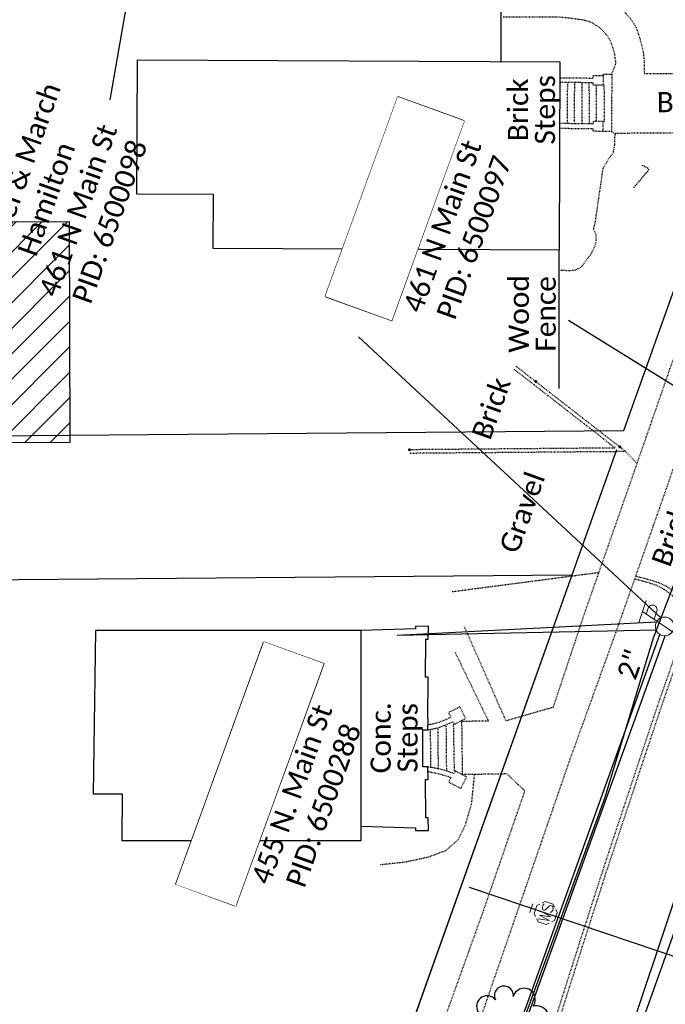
# Model space of a CAD drawing. Header units: feet. Extents: x 2296871 to 2305194, y 360020 to 364238.
# Tile 32 of 55: x 2301730 to 2301820, y 362501 to 362637. Entities that reach past the tile are written whole.
import ezdxf
from ezdxf.enums import TextEntityAlignment as Align

# ---------------------------------------------------------------- set-up
doc = ezdxf.new("R2010")
doc.units = ezdxf.units.FT
doc.header["$MEASUREMENT"] = 0
doc.set_wipeout_variables(frame=1)
for name, pattern in [('cl10', [50, 2.5, -2.5, 40, -2.5, 2.5]), ('fenceex', [0]), ('gasex', [0]), ('OhDOT_USTN1', [0.054999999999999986, 0.014, -0.04099999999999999]), ('OhDOT_USTN3', [0.22, 0.165, -0.055]), ('OhDOT_USTN5', [0.11, 0.055, -0.055]), ('ohelecex', [0]), ('ohteleex', [0]), ('rowex', [0]), ('sanex', [0]), ('waterex', [0])]:
    doc.linetypes.add(name, pattern=pattern)
for name, color, linetype in [('BD_X_Building', 231, 'Continuous'), ('BD_X_Porch_or_Deck', 7, 'Continuous'), ('DT_X_Contour_Major', 132, 'OhDOT_USTN3'), ('PV_X_Curb', 120, 'OhDOT_USTN1'), ('PV_X_Driveway', 7, 'OhDOT_USTN5'), ('PV_X_Steps', 120, 'OhDOT_USTN1'), ('PV_X_Text', 7, 'Continuous'), ('PV_X_Walk', 120, 'OhDOT_USTN5'), ('RD_X_Fence', 230, 'fenceex'), ('RD_X_Text', 7, 'Continuous'), ('RW_X_CL_10', 6, 'cl10'), ('RW_X_Fee_RW', 6, 'rowex'), ('SV_X_Text_Name', 7, 'Continuous'), ('SV_X_Text_Name_MASK', 7, 'Continuous'), ('UT_X_Electric_Cells', 1, 'Continuous'), ('UT_X_Gas', 2, 'gasex'), ('UT_X_Gas_Text', 7, 'Continuous'), ('UT_X_Overhead_Electric', 1, 'ohelecex'), ('UT_X_Overhead_Telecom', 30, 'ohteleex'), ('UT_X_Sanitary_Line', 3, 'sanex'), ('UT_X_Water', 133, 'waterex'), ('UT_X_Water_Cells', 131, 'Continuous'), ('VG_X_Cells', 3, 'Continuous'), ('VG_X_Flower_Bed', 3, 'OhDOT_USTN1')]:
    doc.layers.add(name, color=color, linetype=linetype)
doc.layers.add('Flow Line', color=1, linetype='Continuous', lineweight=13)
doc.styles.add('Simplex Normal (0.14)', font='calibri.ttf', dxfattribs={"height": 0.14})
doc.styles.add('Straight Normal (0.14) Font 30', font='calibri.ttf', dxfattribs={"height": 0.14})
doc.styles.add('Straight-Normal', font='calibri.ttf', dxfattribs={"height": 0.14})

# ---------------------------------------------------------------- blocks, each defined once
blk = doc.blocks.new('TREE')
at = {"linetype": 'Continuous'}
blk.add_circle((0, 0), 0.012, dxfattribs=at)
for centre, radius, start, end in [((-0.04918672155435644, 0.1683766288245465), 0.06583849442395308, 354.0046972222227, 205.9741166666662), ((0.09130802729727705, 0.1414521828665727), 0.07764901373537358, 323.8299555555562, 165.0376027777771), ((-0.1654724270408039, 0.09320178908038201), 0.07353570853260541, 39.06254444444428, 279.5412388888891), ((0.173012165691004, 0.001797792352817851), 0.09573570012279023, 259.1453111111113, 101.459613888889), ((-0.1426726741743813, -0.07743288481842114), 0.09868828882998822, 96.17219444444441, 320.5737111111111), ((0.04731863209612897, -0.1302604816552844), 0.1141857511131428, 184.9475722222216, 19.45715277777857)]:
    blk.add_arc(centre, radius, start, end, dxfattribs=at)
blk = doc.blocks.new('WSS')
at = {"layer": 'UT_X_Water_Cells', "color": 133, "linetype": 'Continuous', "lineweight": 0}
for p, q in [((0, 0.07408333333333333), (0, 0.1375833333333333)), ((0.03175, 0.1058333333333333), (-0.03191666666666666, 0.1058333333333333)), ((0.02016666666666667, 0.00825), (0.05525, -0.01008333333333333))]:
    blk.add_line(p, q, dxfattribs=at)
at = {"layer": 'UT_X_Water_Cells', "color": 133, "linetype": 'Continuous', "lineweight": 0, "flags": 128}
for points in [[(0.04483333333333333, 0.05883333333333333), (0.02958333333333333, 0.07408333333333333), (-0.02966666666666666, 0.07408333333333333), (-0.04483333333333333, 0.059)], [(-0.05883333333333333, 0.04483333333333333), (-0.07408333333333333, 0.02966666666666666), (-0.07408333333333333, -0.02958333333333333), (-0.059, -0.04466666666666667)], [(-0.05541666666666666, 0.0355), (-0.04125, -0.04083333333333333), (-0.02716666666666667, 0.0355), (-0.013, -0.04083333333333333), (0.001333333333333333, 0.0355)], [(0.05883333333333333, -0.04466666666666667), (0.074, -0.02958333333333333), (0.074, 0.02966666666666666), (0.05883333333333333, 0.04483333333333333)], [(-0.045, -0.05866666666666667), (-0.02966666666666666, -0.074), (0.02958333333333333, -0.074), (0.04483333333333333, -0.05883333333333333)]]:
    blk.add_lwpolyline(points, dxfattribs=at)
at = {"layer": 'UT_X_Water_Cells', "color": 133, "linetype": 'Continuous', "lineweight": 0, "extrusion": (0, 0, -1)}
for centre, radius, start, end in [((-0.02766537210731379, 0.01950395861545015), 0.01354149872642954, 303.6324499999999, 53.74126666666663), ((-0.03882981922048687, -0.004664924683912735), 0.03998491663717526, 61.34633055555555, 118.6536694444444), ((-0.03720268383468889, -0.009095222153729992), 0.03164234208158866, 235.603725, 316.330525), ((-0.0438359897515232, -0.02249306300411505), 0.0169697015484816, 132.0641611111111, 228.5116694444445)]:
    blk.add_arc(centre, radius, start, end, dxfattribs=at)
blk = doc.blocks.new('ODOT Elec Tele Pole')
at = {"layer": 'UT_X_Electric_Cells', "linetype": 'Continuous', "lineweight": 13}
for p, q in [((0.04819776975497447, 0.1799916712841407), (-0.03213556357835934, -0.1200083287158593)), ((0.1281977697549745, 0.1799916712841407), (-0.0318022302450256, 0.1799916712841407)), ((0.04019776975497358, 0.1499916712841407), (0.082697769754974, 0.1499916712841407)), ((0.02311443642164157, 0.08624167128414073), (0.082697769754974, 0.08624167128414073))]:
    blk.add_line(p, q, dxfattribs=at)
at = {"layer": 'UT_X_Electric_Cells', "linetype": 'Continuous', "lineweight": 0}
blk.add_circle((0, 0), 0.065, dxfattribs=at)
at = {"layer": 'UT_X_Electric_Cells', "linetype": 'Continuous', "lineweight": 13, "extrusion": (0, 0, -1)}
blk.add_arc((-0.08332276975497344, 0.1181166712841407), 0.03188112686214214, 88.87669722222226, 271.1233027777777, dxfattribs=at)

msp = doc.modelspace()

# ---------------------------------------------------------------- hatches: boundary and pattern name
at = {"layer": 'BD_X_Building'}
h = msp.add_hatch(dxfattribs=at)
h.set_pattern_fill('ANSI31', color=256, scale=20)
h.set_pattern_definition([(45, (0, 0), (-1.767766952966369, 1.767766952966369), [])])
h.paths.add_polyline_path([(2301689.193074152, 362609.2321752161), (2301736.80780831, 362609.3798127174), (2301736.906233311, 362578.681055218), (2301689.288218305, 362578.5334177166)])

# ---------------------------------------------------------------- linework, layer by layer
at = {"layer": 'BD_X_Building', "flags": 128}
for points in [[(2301746.282668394, 362631.8153029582), (2301804.97, 362631.53), (2301804.84395925, 362605.3901489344), (2301756.821698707, 362605.6203214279), (2301756.857637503, 362613.1107628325), (2301746.192515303, 362613.1628265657)], [(2301689.193074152, 362609.2321752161), (2301736.80780831, 362609.3798127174), (2301736.906233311, 362578.681055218), (2301689.288218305, 362578.5334177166)], [(2301740.471996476, 362552.5675956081), (2301740.472033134, 362552.5753178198), (2301740.140718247, 362529.9016142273), (2301744.147631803, 362529.8948502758), (2301744.105143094, 362523.4047), (2301777.368, 362523.4047), (2301777.368, 362552.5743), (2301740.471996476, 362552.5675956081)]]:
    msp.add_lwpolyline(points, close=True, dxfattribs=at)
at = {"layer": 'BD_X_Porch_or_Deck'}
msp.add_lwpolyline([(2301777.368, 362525.3843931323), (2301784.907356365, 362525.173817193), (2301784.897210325, 362524.8105534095), (2301786.687683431, 362524.7807266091), (2301786.679823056, 362526.5790753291), (2301786.335378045, 362526.5775697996), (2301786.288402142, 362531.8732335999), (2301786.650621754, 362531.8764467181), (2301786.634898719, 362533.6489279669), (2301785.91737064, 362533.6557905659), (2301785.91737064, 362538.7808158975), (2301786.611967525, 362538.7808158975), (2301786.637069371, 362538.785236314), (2301786.650621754, 362540.3130168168), (2301786.599449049, 362540.3134707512), (2301786.650621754, 362546.0822464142), (2301786.288402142, 362546.0854595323), (2301786.335378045, 362551.3811233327), (2301786.679823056, 362551.3796178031), (2301786.687683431, 362553.1779665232), (2301784.897210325, 362553.1481397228), (2301784.907356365, 362552.7848759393), (2301777.368, 362552.5743)], dxfattribs=at)
at = {"layer": 'DT_X_Contour_Major', "elevation": 985, "flags": 128}
msp.add_lwpolyline([(2301815.233548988, 362614.0656740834), (2301817.318733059, 362616.5523793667), (2301817.235630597, 362616.745880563), (2301816.347850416, 362617.1901082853)], dxfattribs=at)
at = {"layer": 'Flow Line', "lineweight": 53}
for p in [(2301801.624653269, 362587.1301863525), (2301784.056756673, 362577.6754239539), (2301813.297057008, 362578.0583498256)]:
    msp.add_point(p, dxfattribs=at)
at = {"layer": 'PV_X_Curb', "flags": 128}
for points in [[(2301798.842961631, 362589.2921276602), (2301814.117378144, 362577.4207931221), (2301784.060791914, 362577.1700195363)], [(2301798.567963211, 362588.8818839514), (2301812.659551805, 362577.9140680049), (2301784.056756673, 362577.6754239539)], [(2301815.540012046, 362560.1216525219), (2301817.284295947, 362559.6720933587), (2301818.643820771, 362559.239961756), (2301819.716367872, 362558.7544993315), (2301820.616941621, 362558.1313649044), (2301821.342354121, 362557.4405617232), (2301821.802999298, 362556.8894197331), (2301822.447194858, 362555.8868600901), (2301822.732071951, 362554.9986008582), (2301822.761233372, 362553.8087436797), (2301822.777205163, 362552.9137680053), (2301822.294056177, 362551.4104897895), (2301821.940892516, 362550.3831202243), (2301820.648857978, 362546.6394916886), (2301819.229154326, 362542.5843183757), (2301816.053233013, 362533.1020536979), (2301815.75537748, 362532.1677662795), (2301812.595848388, 362522.6802137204), (2301811.288550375, 362518.7342847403), (2301808.228676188, 362509.2142264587), (2301806.862512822, 362504.9180979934), (2301804.839197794, 362498.5512899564), (2301801.946406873, 362488.9792455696), (2301800.734456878, 362484.9725741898), (2301797.845914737, 362475.4028726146), (2301796.530836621, 362470.9938768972), (2301793.80106898, 362461.3738472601), (2301793.709967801, 362461.0397285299), (2301791.079453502, 362451.392204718), (2301789.774856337, 362446.2194970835), (2301788.427235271, 362440.5470328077), (2301787.949201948, 362438.634344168), (2301786.296959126, 362437.783658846), (2301784.983614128, 362437.1716772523), (2301784.053384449, 362436.819166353), (2301782.972973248, 362436.491657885), (2301781.903056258, 362436.2594683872), (2301781.363004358, 362436.2049389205), (2301780.225260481, 362436.0806025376), (2301779.697057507, 362436.0491183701), (2301778.88570174, 362436.0252860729), (2301774.615724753, 362436.0667403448), (2301771.963696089, 362436.0636688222), (2301769.411281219, 362436.0574077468), (2301766.695922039, 362436.0574077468), (2301766.794636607, 362436.5747318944), (2301769.410054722, 362436.5574062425), (2301771.962793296, 362436.563668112), (2301774.617862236, 362436.5667431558), (2301778.880786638, 362436.5253573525), (2301779.674837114, 362436.5486813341), (2301780.183200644, 362436.5789829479), (2301781.310729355, 362436.7022029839), (2301781.824671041, 362436.7540960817), (2301782.847224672, 362436.9760069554), (2301783.892084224, 362437.2927385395), (2301784.789167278, 362437.6326885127), (2301786.076842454, 362438.2327086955), (2301787.519021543, 362438.9752391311), (2301787.94144881, 362440.6654389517), (2301789.289193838, 362446.3384250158), (2301790.595805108, 362451.5191185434), (2301793.227577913, 362461.1712579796), (2301793.319356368, 362461.50786066), (2301796.050740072, 362471.133585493), (2301797.367008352, 362475.546571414), (2301800.25578715, 362485.1170570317), (2301801.467822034, 362489.1240093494), (2301804.361604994, 362498.699336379), (2301806.38599617, 362505.0695307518), (2301807.752422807, 362509.3664871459), (2301810.813217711, 362518.8894100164), (2301812.121339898, 362522.8378266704), (2301815.279976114, 362532.3226980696), (2301815.57796244, 362533.257395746), (2301818.756118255, 362542.7463319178), (2301820.176576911, 362546.8036617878), (2301821.468810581, 362550.5478673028), (2301821.822902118, 362551.5802844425), (2301822.299108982, 362553.0585853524), (2301822.261685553, 362553.8087436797), (2301822.218577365, 362554.9986008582), (2301821.947242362, 362555.7311554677), (2301821.365286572, 362556.5997070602), (2301820.945425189, 362557.0932264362), (2301820.247192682, 362557.7187198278), (2301819.409919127, 362558.2898534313), (2301818.443477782, 362558.8199848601), (2301817.147258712, 362559.2380402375), (2301815.422389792, 362559.6819408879)]]:
    msp.add_lwpolyline(points, dxfattribs=at)
at = {"layer": 'PV_X_Driveway', "flags": 128}
for points in [[(2301814.117378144, 362577.4207931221), (2301815.664578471, 362575.7953721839)], [(2301810.342198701, 362560.595185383), (2301790.001, 362557.934)]]:
    msp.add_lwpolyline(points, dxfattribs=at)
at = {"layer": 'PV_X_Steps'}
for points in [[(2301805.02, 362629.34), (2301809.59, 362629.29), (2301809.59, 362629.65), (2301810.96, 362629.65), (2301810.96, 362629.83), (2301812.17, 362629.83), (2301812.12, 362621.86), (2301809.6, 362621.9), (2301809.6, 362622.22), (2301804.97, 362622.28)], [(2301810.96, 362629.65), (2301810.97, 362628.29), (2301809.59, 362628.31), (2301809.59, 362628.63), (2301804.97, 362628.69)], [(2301806, 362628.66), (2301805.97, 362622.97)], [(2301806.99, 362622.95), (2301807.02, 362628.65)], [(2301808.02, 362628.64), (2301808, 362622.94)], [(2301809.09, 362622.92), (2301809.04, 362628.62)], [(2301810, 362628.27), (2301810, 362623.29)], [(2301810.96, 362623.26), (2301811.17, 362623.26), (2301811.13, 362628.29), (2301810.97, 362628.29)], [(2301810.96, 362621.9), (2301810.96, 362623.26), (2301809.6, 362623.26), (2301809.6, 362622.91), (2301804.97, 362622.98)], [(2301791.30788817, 362540.0374662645), (2301791.397507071, 362532.5882208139)], [(2301786.949464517, 362538.8402488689), (2301786.994277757, 362533.5594922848)], [(2301788.083972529, 362533.3602571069), (2301788.057998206, 362539.0977708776)], [(2301789.134761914, 362539.4795783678), (2301789.193998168, 362533.0728689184)], [(2301790.425605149, 362533.0661511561), (2301790.317812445, 362533.1054147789), (2301790.19760165, 362539.543299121), (2301790.273051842, 362539.559026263)]]:
    msp.add_lwpolyline(points, dxfattribs=at)
at = {"layer": 'PV_X_Steps', "flags": 128}
for points in [[(2301786.637069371, 362538.785236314), (2301787.103634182, 362538.8673980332), (2301787.500323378, 362538.9509727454), (2301787.942336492, 362539.061181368), (2301788.400274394, 362539.2060497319), (2301788.691442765, 362539.2981606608), (2301789.19662083, 362539.5048926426), (2301789.552469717, 362539.6505152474), (2301790.095738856, 362539.9080524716), (2301790.273051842, 362539.559026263), (2301791.85897117, 362540.3647081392), (2301791.086472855, 362541.9574522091), (2301789.477692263, 362541.1771760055), (2301789.801531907, 362540.5094804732), (2301789.670419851, 362540.4458896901), (2301789.129854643, 362540.1837096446), (2301788.518580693, 362539.9533845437), (2301787.907306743, 362539.7230594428), (2301787.299530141, 362539.5646157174), (2301786.95127945, 362539.5013015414), (2301786.643258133, 362539.482904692)], [(2301786.659375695, 362532.9757334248), (2301787.311613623, 362532.8663186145), (2301787.976455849, 362532.720062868), (2301788.939369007, 362532.4624533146), (2301789.562658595, 362532.2745091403), (2301789.824163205, 362532.1415493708), (2301789.515965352, 362531.5388768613), (2301791.216009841, 362530.6556334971), (2301792.02439241, 362532.2447288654), (2301790.425605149, 362533.0661511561), (2301790.224252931, 362532.6989289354), (2301789.708525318, 362532.9185499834), (2301789.294423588, 362533.0439120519), (2301788.478408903, 362533.2792033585), (2301787.84221821, 362533.4099358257), (2301787.207949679, 362533.528242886), (2301786.646237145, 362533.6103930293)]]:
    msp.add_lwpolyline(points, dxfattribs=at)
at = {"layer": 'PV_X_Walk', "flags": 128}
for points in [[(2301825.98, 362653.33), (2301827.87, 362652.84), (2301829.3, 362652.44), (2301830.33, 362652.04), (2301832.7, 362650.95), (2301840.92, 362647.28), (2301840.55, 362646.22), (2301838.89, 362641.5), (2301837.23, 362636.79), (2301835.56, 362632.06), (2301833.8, 362627.03), (2301832.16, 362622.33), (2301830.47, 362617.59), (2301828.79, 362612.88), (2301827.1, 362608.18), (2301825.42, 362603.47), (2301823.74, 362598.76), (2301822.06, 362594.05), (2301820.37, 362589.32), (2301819.86, 362587.87), (2301818.22, 362583.15), (2301816.58, 362578.43), (2301814.94, 362573.71), (2301813.22, 362568.82), (2301811.57, 362564.1), (2301809.92, 362559.39), (2301808.315506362, 362554.8310026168), (2301805.153547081, 362545.3430867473), (2301804.006179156, 362541.90024344), (2301797.486928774, 362540.0244301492), (2301793.438886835, 362549.1659576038), (2301791.684102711, 362553.128714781)], [(2301811.92, 362639.96), (2301812.69, 362639.44), (2301813.72, 362638.72), (2301814.71, 362637.6), (2301815.51, 362636.44), (2301815.96, 362635.11), (2301816.29, 362633.97), (2301816.54, 362632.85), (2301816.67, 362631.54), (2301816.67, 362629.91), (2301834.78, 362629.98)], [(2301845.89, 362618.66), (2301837.25, 362621.74), (2301836.87, 362620.65), (2301835.18, 362615.91), (2301833.49, 362611.2), (2301831.81, 362606.49), (2301830.13, 362601.78), (2301828.45, 362597.08), (2301826.76, 362592.37), (2301825.09, 362587.68), (2301824.58, 362586.23), (2301822.94, 362581.51), (2301821.3, 362576.79), (2301819.65, 362572.06), (2301817.94, 362567.17), (2301816.29, 362562.46), (2301814.63, 362557.74), (2301813.032510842, 362553.1935028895), (2301809.635860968, 362543.7885447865), (2301806.281641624, 362534.5010722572), (2301803.015823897, 362525.0540810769), (2301799.748739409, 362515.6034255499), (2301798.481137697, 362511.9366495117), (2301795.21437196, 362502.4716365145), (2301791.951839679, 362493.018889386), (2301788.689798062, 362483.5675638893), (2301785.82048284, 362475.2541101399), (2301782.437389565, 362465.82920937), (2301779.058938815, 362456.4172421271), (2301775.68082126, 362447.0062031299), (2301772.302362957, 362437.5942148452), (2301771.932418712, 362436.5635936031)], [(2301812.69, 362621.65), (2301831.95, 362621.76)], [(2301790.395434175, 362549.5539321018), (2301794.753557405, 362540.5562929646), (2301795.03048391, 362539.9845595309), (2301791.308969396, 362539.9475932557)], [(2301791.397319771, 362532.6037894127), (2301797.562857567, 362532.700112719), (2301800.077945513, 362530.3250548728), (2301798.763396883, 362526.5232122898), (2301795.496092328, 362517.0737500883), (2301794.228257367, 362513.4070094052), (2301790.849030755, 362504.010403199), (2301787.465413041, 362494.6015866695), (2301784.081286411, 362485.1913549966), (2301781.105149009, 362476.9156178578), (2301779.1440846, 362471.4525484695), (2301775.63411485, 362472.7593933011), (2301765.628315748, 362476.4847891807)]]:
    msp.add_lwpolyline(points, dxfattribs=at)
at = {"layer": 'RD_X_Fence', "flags": 128}
for points in [[(2301796.82, 362631.59), (2301796.82, 362637.69), (2301796.82, 362641.94), (2301796.62, 362647.38), (2301786.06, 362647.3)], [(2301804.88, 362586.19), (2301804.88, 362605.39)]]:
    msp.add_lwpolyline(points, dxfattribs=at)
at = {"layer": 'RW_X_CL_10'}
msp.add_line((2301795.805321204, 362440.5131162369), (2302050.188922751, 363153.7874981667), dxfattribs=at)
at = {"layer": 'RW_X_Fee_RW'}
for p, q in [((2301813.823742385, 362580.3435972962), (2301855.636119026, 362697.58256114)), ((2301763.712406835, 362439.8349362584), (2301806.669632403, 362560.2839759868))]:
    msp.add_line(p, q, dxfattribs=at)
at = {"layer": 'RW_X_Fee_RW', "flags": 128}
for points in [[(2301654.23161035, 362579.0287221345), (2301813.823742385, 362580.3435972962)], [(2301763.712654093, 362439.8349389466), (2301812.892636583, 362577.7326526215)], [(2301647.294517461, 362558.970888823), (2301806.669632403, 362560.2839759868)]]:
    msp.add_lwpolyline(points, dxfattribs=at)
at = {"layer": 'SV_X_Text_Name'}
msp.add_lwpolyline([(2301742.504210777, 362626.2775920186), (2301746.465014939, 362649.1127988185)], dxfattribs=at)
at = {"layer": 'SV_X_Text_Name_MASK'}
for points in [[(2301781.603433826, 362595.6185284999), (2301791.674481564, 362623.3353740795), (2301782.436255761, 362626.6921273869), (2301772.365208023, 362598.9752818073)], [(2301751.613566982, 362517.3264735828), (2301763.849792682, 362551.0021731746), (2301772.156408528, 362547.9839247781), (2301759.920182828, 362514.3082251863)]]:
    msp.add_lwpolyline(points, close=True, dxfattribs=at)
at = {"layer": 'UT_X_Gas', "flags": 128}
msp.add_lwpolyline([(2301779.893272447, 362430.0104145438), (2301779.781977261, 362443.2154134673), (2301811.267, 362529.43), (2301817.986, 362551.579), (2301826.943, 362575.004)], dxfattribs=at)
at = {"layer": 'UT_X_Overhead_Electric', "flags": 128}
for points in [[(2301819.00412836, 362554.333794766), (2301776.992428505, 362593.374607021)], [(2301782.347552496, 362551.9443119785), (2301818.394358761, 362553.7921598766)], [(2301779.112546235, 362441.3872227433), (2301818.824916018, 362552.0362934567)]]:
    msp.add_lwpolyline(points, dxfattribs=at)
at = {"layer": 'UT_X_Overhead_Telecom', "flags": 128}
for points in [[(2301860.405159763, 362561.9751657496), (2301806.149387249, 362595.6026984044)], [(2301782.347552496, 362551.9443119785), (2301818.311893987, 362552.6575079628)], [(2301779.574233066, 362441.1681694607), (2301819.583700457, 362551.8417110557)]]:
    msp.add_lwpolyline(points, dxfattribs=at)
at = {"layer": 'UT_X_Sanitary_Line', "flags": 128}
msp.add_lwpolyline([(2301793.564684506, 362433.4289354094), (2301882.777315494, 362700.4870645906)], dxfattribs=at)
at = {"layer": 'UT_X_Water'}
msp.add_lwpolyline([(2301792.354629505, 362516.9361741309), (2301833.664892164, 362502.9768750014)], dxfattribs=at)
at = {"layer": 'VG_X_Flower_Bed', "flags": 128}
for points in [[(2301812.17, 362629.83), (2301812.75, 362631.34), (2301812.55, 362632.76), (2301812.13, 362634.12), (2301811.63, 362635.05), (2301810.85, 362635.98), (2301810.28, 362636.44), (2301809.45, 362636.96), (2301808.32, 362637.32), (2301805.91, 362637.65), (2301804.73, 362637.75), (2301797.03, 362637.75)], [(2301805.05, 362602.64), (2301806.22, 362602.56), (2301807.06, 362602.63), (2301807.72, 362602.92), (2301808.12, 362603.28), (2301808.48, 362603.77), (2301809.39, 362605.02), (2301809.86, 362606.01), (2301810.01, 362606.67), (2301810.01, 362607.57), (2301809.63, 362608.26), (2301809.87, 362609.17), (2301810.29, 362612.1), (2301810.8, 362615.52), (2301810.95, 362616.72), (2301811.76, 362618.12), (2301812.4, 362618.95), (2301812.57, 362620.02), (2301812.57, 362620.82), (2301812.67, 362621.48), (2301812.12, 362621.86)], [(2301780.053990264, 362520.0778276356), (2301783.400371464, 362520.4311491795), (2301786.746752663, 362521.1377922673), (2301789.157809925, 362522.0522715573), (2301790.820608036, 362523.5279085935), (2301791.818286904, 362525.5023525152), (2301792.691255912, 362528.4744102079), (2301792.940675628, 362530.8645265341), (2301793.124992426, 362532.630780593)]]:
    msp.add_lwpolyline(points, dxfattribs=at)

# ---------------------------------------------------------------- block references
at = {"layer": 'UT_X_Electric_Cells', "xscale": 20.00000000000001, "yscale": 20.00000000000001, "zscale": 20.00000000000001, "rotation": 71.2977264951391}
msp.add_blockref('ODOT Elec Tele Pole', (2301819.519, 362553.1401), dxfattribs=at)
at = {"layer": 'UT_X_Water_Cells', "xscale": 20, "yscale": 20, "rotation": 71.32919016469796}
msp.add_blockref('WSS', (2301802.991, 362513.3419999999), dxfattribs=at)
at = {"layer": 'VG_X_Cells', "xscale": 20, "yscale": 20, "zscale": 20}
msp.add_blockref('TREE', (2301798.168, 362498.5157), dxfattribs=at)

# ---------------------------------------------------------------- texts
at = {"layer": 'PV_X_Text', "char_height": 2.799999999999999, "width": 26.60381339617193, "attachment_point": 5, "rotation": 90, "line_spacing_factor": 0.8, "style": 'Straight-Normal'}
for s, insert in [('Brick\\PSteps', (2301801.367397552, 362624.882847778)), ('Conc.\\PSteps', (2301782.282907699, 362537.673710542))]:
    msp.add_mtext(s, dxfattribs=dict(at, insert=insert))
at = {"layer": 'PV_X_Text', "attachment_point": 5, "style": 'Straight-Normal'}
for s, insert, char_height, rotation in [('Brick', (2301822.766814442, 362625.9545476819), 2.799999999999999, 0.3272309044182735), ('Brick', (2301795.423921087, 362583.4307850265), 2.799999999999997, 70.37166666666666), ('Gravel', (2301799.729462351, 362568.9656722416), 2.799999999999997, 70.37166666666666), ('Brick', (2301820.400665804, 362565.8009443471), 2.799999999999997, 70.37166666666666)]:
    msp.add_mtext(s, dxfattribs=dict(at, insert=insert, char_height=char_height, rotation=rotation))
at = {"layer": 'RD_X_Text', "insert": (2301801.1346547, 362596.5400912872), "char_height": 2.799999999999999, "width": 54.00893886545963, "attachment_point": 5, "rotation": 90, "line_spacing_factor": 0.8, "style": 'Straight-Normal'}
msp.add_mtext('Wood \\PFence', dxfattribs=at)
at = {"layer": 'SV_X_Text_Name', "char_height": 2.8, "width": 77.9146350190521, "attachment_point": 5, "rotation": 70.3716800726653, "style": 'Simplex Normal (0.14)'}
for s, insert in [('Michael & March\\PHamilton\\P461 N Main St\\P\\pxqc;PID: 6500098', (2301735.841215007, 362611.7103894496)), ('Michael &\\PNancy Hamilton\\P461 N Main St\\P\\pxqc;PID: 6500097', (2301786.444446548, 362609.5139147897)), ('Orlo & Jodi German\\P455 N. Main St\\P\\pxqc;PID: 6500288', (2301767.732009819, 362529.8543773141))]:
    msp.add_mtext(s, dxfattribs=dict(at, insert=insert))
at = {"layer": 'UT_X_Gas_Text', "style": 'Straight Normal (0.14) Font 30'}
msp.add_text('2"', height=2.8, rotation=70.37168007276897, dxfattribs=at).set_placement((2301814.781949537, 362547.8600691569), align=Align.MIDDLE_CENTER)

# ---------------------------------------------------------------- next in the draw order: wipeouts: each hides what was drawn before it
for points in [[(2301781.603433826, 362595.6185284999), (2301791.6744815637, 362623.33537407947), (2301782.436255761, 362626.692127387), (2301772.365208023, 362598.97528180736)], [(2301751.613566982, 362517.3264735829), (2301763.8497926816, 362551.00217317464), (2301772.156408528, 362547.9839247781), (2301759.920182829, 362514.3082251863)]]:
    msp.add_wipeout(points).dxf.layer = 'SV_X_Text_Name_MASK'

doc.saveas('drawing.dxf')
